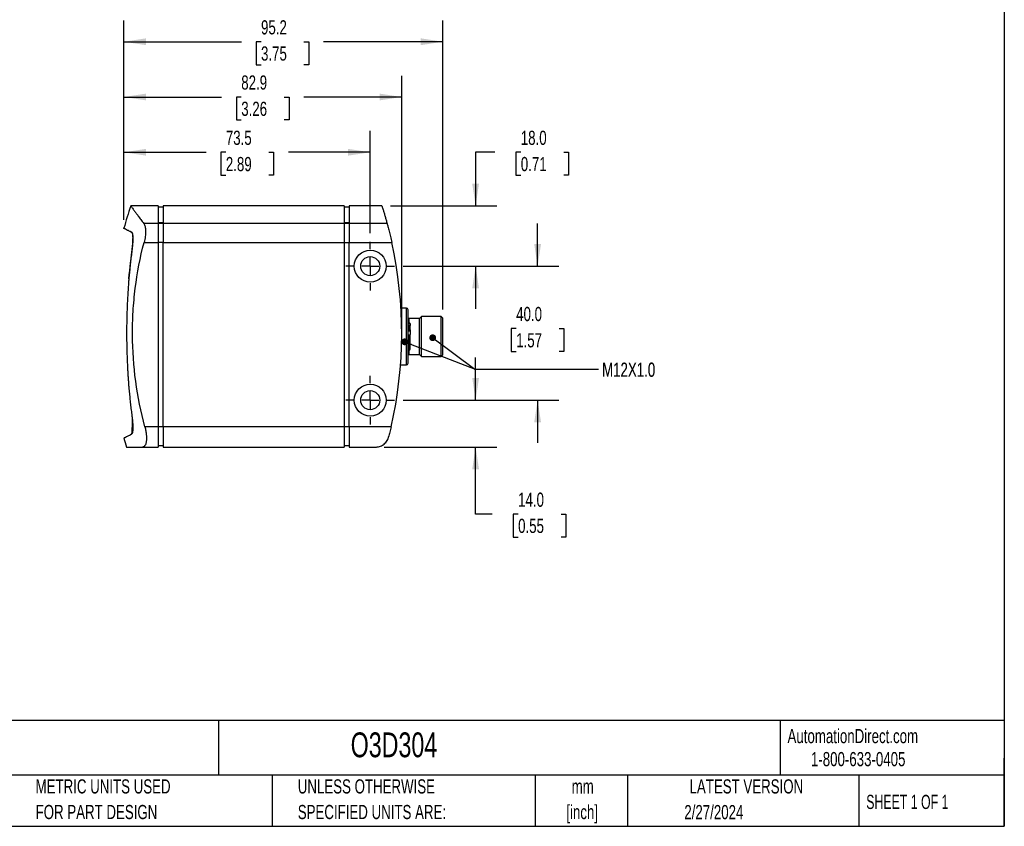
# Model space of a CAD drawing. Header units: millimetres. Extents: x 6 to 273, y 6 to 210.
# Tile 2 of 3: x 126 to 273, y 6 to 127. Entities that reach past the tile are written whole.
import ezdxf

# ---------------------------------------------------------------- set-up
doc = ezdxf.new("R2010")
doc.units = ezdxf.units.MM
doc.header["$PDSIZE"] = -1
doc.linetypes.add('CENTERX2', pattern=[20.32, 12.7, -2.54, 2.54, -2.54])
doc.layers.add('CENTER', color=40, linetype='CENTERX2')
doc.layers.add('DIMENSIONS', color=140, linetype='Continuous', lineweight=25)
doc.layers.add('TEXT', color=140, linetype='Continuous', lineweight=25)
doc.styles.add('SLDTEXTSTYLE0', font='TXT', dxfattribs={"width": 0.7})
doc.styles.add('SLDTEXTSTYLE1', font='TXT', dxfattribs={"width": 0.65})
doc.dimstyles.new('SLDDIMSTYLE3', dxfattribs={"dimtxt": 0.18, "dimasz": 1.016, "dimexe": 0, "dimexo": 0.0625, "dimgap": 0, "dimtad": 0, "dimtih": 1, "dimtoh": 1, "dimdec": 0, "dimrnd": 1e-09, "dimzin": 0, "dimdsep": 46, "dimtxsty": 'Standard', "dimblk1": 'DOT', "dimblk2": 'DOT', "dimsah": 1, "dimcen": 0.09, "dimadec": 0, "dimazin": 0, "dimtfac": 1.016, "dimtdec": 0, "dimtofl": 0, "dimtmove": 0, "dimatfit": 3, "dimldrblk": 'DOT', "dimfxl": 0, "dimfrac": 2, "dimtolj": 1, "dimtzin": 0, "dimarcsym": 0})
doc.dimstyles.new('SLDDIMSTYLE4', dxfattribs={"dimtxt": 2.158008, "dimasz": 3.302, "dimexe": 0, "dimexo": 0.0625, "dimgap": 0.539502, "dimtad": 0, "dimtih": 1, "dimtoh": 1, "dimlfac": 2, "dimrnd": 1e-09, "dimzin": 12, "dimdsep": 46, "dimtxsty": 'SLDTEXTSTYLE0', "dimsah": 1, "dimcen": 0.09, "dimadec": 0, "dimazin": 3, "dimtfac": 1, "dimtofl": 0, "dimtmove": 0, "dimatfit": 3, "dimfxl": 0, "dimfrac": 2, "dimtolj": 1, "dimtzin": 12, "dimarcsym": 0})
doc.dimstyles.new('SLDDIMSTYLE5', dxfattribs={"dimtxt": 2.158008, "dimasz": 3.302, "dimexe": 0, "dimexo": 0.0625, "dimgap": 0.539502, "dimtad": 0, "dimtih": 1, "dimtoh": 1, "dimlfac": 2, "dimrnd": 1e-09, "dimzin": 4, "dimdsep": 46, "dimtxsty": 'SLDTEXTSTYLE0', "dimsah": 1, "dimcen": 0.09, "dimadec": 0, "dimazin": 1, "dimtfac": 1, "dimtmove": 0, "dimatfit": 0, "dimfxl": 0, "dimfrac": 2, "dimtolj": 1, "dimtzin": 12, "dimarcsym": 0})

# ---------------------------------------------------------------- blocks, each defined once
blk = doc.blocks.new('_D_5')
at = {"layer": 'DIMENSIONS'}
for p, q in [((141.66, 96.89), (141.66, 110.13)), ((178.42, 94.87), (178.42, 110.13)), ((141.66, 106.95), (153.94, 106.95)), ((156.87, 106.95), (156.14, 106.95)), ((156.14, 106.95), (156.14, 103.52)), ((163.28, 106.95), (164, 106.95)), ((164, 106.95), (164, 103.52)), ((178.42, 106.95), (166.2, 106.95)), ((156.14, 103.52), (156.87, 103.52)), ((164, 103.52), (163.28, 103.52))]:
    blk.add_line(p, q, dxfattribs=at)
for points in [[(141.66, 106.95), (144.96, 106.45), (144.96, 107.46)], [(178.42, 106.95), (175.12, 107.46), (175.12, 106.45)]]:
    blk.add_solid(points, dxfattribs=at)
at = {"layer": 'DIMENSIONS', "char_height": 2.117, "attachment_point": 1, "style": 'SLDTEXTSTYLE0'}
for s, insert in [('73.5', (156.87, 110.17)), ('2.89', (156.87, 106.25))]:
    blk.add_mtext(s, dxfattribs=dict(at, insert=insert))
blk = doc.blocks.new('_D_6')
at = {"layer": 'DIMENSIONS'}
for p, q in [((141.66, 96.89), (141.66, 118.38)), ((183.12, 80.99), (183.12, 118.38)), ((141.66, 115.2), (156.24, 115.2)), ((159.17, 115.2), (158.44, 115.2)), ((158.44, 115.2), (158.44, 111.77)), ((165.58, 115.2), (166.31, 115.2)), ((166.31, 115.2), (166.31, 111.77)), ((183.12, 115.2), (168.51, 115.2)), ((158.44, 111.77), (159.17, 111.77)), ((166.31, 111.77), (165.58, 111.77))]:
    blk.add_line(p, q, dxfattribs=at)
for points in [[(141.66, 115.2), (144.96, 114.7), (144.96, 115.71)], [(183.12, 115.2), (179.82, 115.71), (179.82, 114.7)]]:
    blk.add_solid(points, dxfattribs=at)
at = {"layer": 'DIMENSIONS', "char_height": 2.117, "attachment_point": 1, "style": 'SLDTEXTSTYLE0'}
for s, insert in [('82.9', (159.17, 118.42)), ('3.26', (159.17, 114.5))]:
    blk.add_mtext(s, dxfattribs=dict(at, insert=insert))
blk = doc.blocks.new('_D_7')
at = {"layer": 'DIMENSIONS'}
for p, q in [((141.66, 96.89), (141.66, 126.62)), ((189.26, 83.47), (189.26, 126.62)), ((141.66, 123.45), (159.19, 123.45)), ((162.12, 123.45), (161.39, 123.45)), ((161.39, 123.45), (161.39, 120.02)), ((168.53, 123.45), (169.26, 123.45)), ((169.26, 123.45), (169.26, 120.02)), ((189.26, 123.45), (171.45, 123.45)), ((161.39, 120.02), (162.12, 120.02)), ((169.26, 120.02), (168.53, 120.02))]:
    blk.add_line(p, q, dxfattribs=at)
for points in [[(141.66, 123.45), (144.96, 122.94), (144.96, 123.96)], [(189.26, 123.45), (185.96, 123.96), (185.96, 122.94)]]:
    blk.add_solid(points, dxfattribs=at)
at = {"layer": 'DIMENSIONS', "char_height": 2.117, "attachment_point": 1, "style": 'SLDTEXTSTYLE0'}
for s, insert in [('95.2', (162.12, 126.66)), ('3.75', (162.12, 122.75))]:
    blk.add_mtext(s, dxfattribs=dict(at, insert=insert))
blk = doc.blocks.new('_D_8')
at = {"layer": 'DIMENSIONS'}
for p, q in [((197, 106.95), (194.15, 106.95)), ((194.15, 106.95), (194.15, 98.95)), ((200.89, 106.95), (200.17, 106.95)), ((200.17, 106.95), (200.17, 103.52)), ((207.31, 106.95), (208.03, 106.95)), ((208.03, 106.95), (208.03, 103.52)), ((200.17, 103.52), (200.89, 103.52)), ((208.03, 103.52), (207.31, 103.52)), ((181.43, 98.95), (197.32, 98.95)), ((183.34, 89.95), (197.32, 89.95)), ((194.15, 89.95), (194.15, 83.6))]:
    blk.add_line(p, q, dxfattribs=at)
for points in [[(194.15, 98.95), (194.65, 102.26), (193.64, 102.26)], [(194.15, 89.95), (193.64, 86.65), (194.65, 86.65)]]:
    blk.add_solid(points, dxfattribs=at)
at = {"layer": 'DIMENSIONS', "char_height": 2.117, "attachment_point": 1, "style": 'SLDTEXTSTYLE0'}
for s, insert in [('18.0', (200.89, 110.17)), ('0.71', (200.89, 106.25))]:
    blk.add_mtext(s, dxfattribs=dict(at, insert=insert))
blk = doc.blocks.new('_D_9')
at = {"layer": 'DIMENSIONS'}
for p, q in [((194.15, 69.95), (194.15, 76.3)), ((183.34, 69.95), (197.32, 69.95)), ((180.5, 62.95), (197.32, 62.95)), ((194.15, 52.95), (194.15, 62.95)), ((196.6, 52.95), (194.15, 52.95)), ((200.49, 52.95), (199.76, 52.95)), ((199.76, 52.95), (199.76, 49.52)), ((206.9, 52.95), (207.62, 52.95)), ((207.62, 52.95), (207.62, 49.52)), ((199.76, 49.52), (200.49, 49.52)), ((207.62, 49.52), (206.9, 49.52))]:
    blk.add_line(p, q, dxfattribs=at)
for points in [[(194.15, 69.95), (194.65, 73.26), (193.64, 73.26)], [(194.15, 62.95), (193.64, 59.65), (194.65, 59.65)]]:
    blk.add_solid(points, dxfattribs=at)
at = {"layer": 'DIMENSIONS', "char_height": 2.117, "attachment_point": 1, "style": 'SLDTEXTSTYLE0'}
for s, insert in [('14.0', (200.49, 56.16)), ('0.55', (200.49, 52.25))]:
    blk.add_mtext(s, dxfattribs=dict(at, insert=insert))
blk = doc.blocks.new('_D_10')
at = {"layer": 'DIMENSIONS'}
for p, q in [((203.4, 89.95), (203.4, 96.3)), ((183.34, 89.95), (206.58, 89.95)), ((200.2, 80.65), (199.47, 80.65)), ((199.47, 80.65), (199.47, 77.22)), ((206.61, 80.65), (207.33, 80.65)), ((207.33, 80.65), (207.33, 77.22)), ((199.47, 77.22), (200.2, 77.22)), ((207.33, 77.22), (206.61, 77.22)), ((183.34, 69.95), (206.58, 69.95)), ((203.4, 69.95), (203.4, 63.6))]:
    blk.add_line(p, q, dxfattribs=at)
for points in [[(203.4, 89.95), (203.91, 93.26), (202.89, 93.26)], [(203.4, 69.95), (202.89, 66.65), (203.91, 66.65)]]:
    blk.add_solid(points, dxfattribs=at)
at = {"layer": 'DIMENSIONS', "char_height": 2.117, "attachment_point": 1, "style": 'SLDTEXTSTYLE0'}
for s, insert in [('40.0', (200.2, 83.87)), ('1.57', (200.2, 79.95))]:
    blk.add_mtext(s, dxfattribs=dict(at, insert=insert))
blk = doc.blocks.new('_Dot')
at = {"color": 0, "linetype": 'ByBlock', "lineweight": -2}
blk.add_line((-0.5, 0), (-1, 0), dxfattribs=at)
at = {"color": 0, "linetype": 'ByBlock', "const_width": 0.5}
blk.add_lwpolyline([(-0.25, 0, 1), (0.25, 0, 1)], format="xyb", close=True, dxfattribs=at)
blk = doc.blocks.new('SW_CENTERMARKSYMBOL_0')
at = {"layer": 'CENTER', "color": 0}
for p, q in [((0, 2.54), (0, 3.645)), ((-2.54, 0), (-3.645, 0)), ((0, 0), (-1.27, 0)), ((0, 0), (0, 1.27)), ((0, 0), (0, -1.27)), ((0, 0), (1.27, 0)), ((2.54, 0), (3.645, 0)), ((0, -2.54), (0, -3.645))]:
    blk.add_line(p, q, dxfattribs=at)
blk = doc.blocks.new('SW_CENTERMARKSYMBOL_1')
at = {"layer": 'CENTER', "color": 0}
for p, q in [((0, 2.54), (0, 3.645)), ((-2.54, 0), (-3.645, 0)), ((0, 0), (-1.27, 0)), ((0, 0), (0, 1.27)), ((0, 0), (0, -1.27)), ((0, 0), (1.27, 0)), ((2.54, 0), (3.645, 0)), ((0, -2.54), (0, -3.645))]:
    blk.add_line(p, q, dxfattribs=at)

msp = doc.modelspace()

# ---------------------------------------------------------------- linework, layer by layer
for p, q in [((146.7501, 98.9531), (142.6838, 98.9531)), ((146.7501, 98.9531), (146.7501, 96.3003)), ((147.5101, 98.7531), (146.7501, 98.7531)), ((174.5101, 98.9531), (147.5101, 98.9531)), ((147.5101, 98.9531), (147.5101, 96.3003)), ((174.5101, 98.9531), (174.5101, 96.3003)), ((175.2701, 98.7531), (174.5101, 98.7531)), ((180.1655, 98.9531), (175.2701, 98.9531)), ((175.2701, 98.9531), (175.2701, 96.3003)), ((146.7501, 96.3003), (144.6308, 96.3003)), ((146.7501, 96.4828), (147.5101, 96.4828)), ((146.7501, 96.3003), (146.7501, 93.4993)), ((147.5101, 96.2991), (146.7501, 96.2991)), ((147.5101, 96.3003), (147.5101, 93.4993)), ((174.5101, 96.3003), (147.5101, 96.3003)), ((174.5101, 96.4828), (175.2701, 96.4828)), ((174.5101, 96.3003), (174.5101, 93.4993)), ((175.2701, 96.2991), (174.5101, 96.2991)), ((175.2701, 96.3003), (175.2701, 93.4993)), ((180.9444, 96.3003), (175.2701, 96.3003)), ((144.6627, 93.4993), (146.7501, 93.4993)), ((146.7501, 93.4993), (146.7501, 65.9531)), ((147.5101, 93.4991), (146.7501, 93.4991)), ((147.5101, 93.4993), (174.5101, 93.4993)), ((147.5101, 65.9531), (147.5101, 93.4993)), ((174.5101, 93.4993), (174.5101, 65.9531)), ((174.5101, 93.4991), (175.2701, 93.4991)), ((175.2701, 65.9531), (175.2701, 93.4993)), ((175.2701, 93.4993), (181.6344, 93.4993)), ((183.8101, 83.7031), (183.0078, 83.7031)), ((183.8101, 79.4531), (183.8101, 83.7031)), ((184.0601, 75.4531), (184.0601, 83.4531)), ((186.0851, 82.4531), (185.7601, 82.1281)), ((189.0101, 82.4531), (186.0851, 82.4531)), ((186.0851, 76.4531), (186.0851, 82.4531)), ((189.2601, 82.2031), (189.0101, 82.4531)), ((189.0101, 79.4531), (189.0101, 82.4531)), ((184.2601, 81.4531), (184.0601, 81.4531)), ((184.0601, 81.4428), (184.2601, 81.4428)), ((184.2601, 81.1424), (184.0601, 81.1424)), ((185.7601, 82.1281), (184.1601, 82.1281)), ((184.1601, 82.1281), (184.1601, 81.4531)), ((184.2601, 81.4428), (184.2601, 81.4531)), ((184.2601, 80.5237), (184.2601, 81.1424)), ((184.3601, 81.3261), (184.3601, 81.0941)), ((185.7601, 79.4531), (185.7601, 82.1281)), ((189.2601, 79.4531), (189.2601, 82.2031)), ((183.8101, 75.2031), (183.8101, 79.4531)), ((184.0601, 80.5237), (184.2601, 80.5237)), ((184.3601, 80.2398), (184.0601, 80.2398)), ((184.2601, 79.6554), (184.0601, 79.6554)), ((184.2601, 77.4531), (184.2601, 79.6554)), ((184.3601, 80.4511), (184.3601, 80.2398)), ((184.3601, 80.2398), (184.3601, 79.7721)), ((185.7601, 76.7781), (185.7601, 79.4531)), ((189.0101, 76.4531), (189.0101, 79.4531)), ((189.2601, 76.7031), (189.2601, 79.4531)), ((184.0601, 77.4531), (184.2601, 77.4531)), ((184.1601, 77.4531), (184.1601, 76.7781)), ((184.1601, 76.7781), (185.7601, 76.7781)), ((185.7601, 76.7781), (186.0851, 76.4531)), ((186.0851, 76.4531), (189.0101, 76.4531)), ((189.0101, 76.4531), (189.2601, 76.7031)), ((182.9405, 75.2031), (183.8101, 75.2031)), ((142.3939, 64.6582), (142.5732, 64.7496)), ((146.7501, 65.9531), (144.7825, 65.9531)), ((146.7501, 65.9531), (146.7501, 62.9531)), ((147.5101, 65.9531), (146.7501, 65.9531)), ((174.5101, 65.9531), (147.5101, 65.9531)), ((147.5101, 65.9531), (147.5101, 62.9531)), ((174.5101, 65.9531), (174.5101, 62.9531)), ((175.2701, 65.9531), (174.5101, 65.9531)), ((181.5319, 65.9531), (175.2701, 65.9531)), ((175.2701, 65.9531), (175.2701, 62.9531)), ((142.0396, 62.9531), (144.4205, 62.9531)), ((144.4205, 62.9531), (146.7501, 62.9531)), ((147.5101, 63.1531), (146.7501, 63.1531)), ((147.5101, 62.9531), (174.5101, 62.9531)), ((175.2701, 63.1531), (174.5101, 63.1531)), ((175.2701, 62.9531), (179.2311, 62.9531))]:
    msp.add_line(p, q)
for centre, radius in [((178.4201, 89.9531), 2.375), ((178.4201, 89.9531), 1.425), ((178.4201, 69.9531), 2.375), ((178.4201, 69.9531), 1.425)]:
    msp.add_circle(centre, radius)
for centre, radius, start, end in [((198.6001, 79.9531), 59.06, 161.237673, 164.613558), ((120.6201, 79.9531), 62.5, 347.055918, 12.517549), ((183.8101, 83.4531), 0.25, 0, 90), ((184.1601, 82.2281), 0.1, 180, 270), ((184.2601, 81.3531), 0.1, 0.000001, 90), ((184.1601, 76.6781), 0.1, 90, 180), ((184.2601, 77.5531), 0.1, 270, 359.999999), ((183.8101, 75.4531), 0.25, 270, 0), ((198.6001, 79.9531), 59.06, 195.386518, 196.728856)]:
    msp.add_arc(centre, radius, start, end)
for points, knots in [([(142.6838, 98.9476), (142.6827, 98.949), (142.6787, 98.9546), (142.708, 98.9143), (142.7726, 98.8258), (142.8765, 98.6834), (143.0165, 98.4919), (143.2084, 98.2296), (143.4629, 97.8824), (143.7939, 97.4322), (144.1776, 96.9116), (144.4796, 96.5043), (144.6308, 96.3003)], [0, 0, 0, 0, 0.03378588, 0.12731782, 0.22280926, 0.31848288, 0.41470572, 0.51111107, 0.63245504, 0.7541521, 0.87690375, 1, 1, 1, 1]), ([(180.1655, 98.9427), (180.1645, 98.9458), (180.1593, 98.9623), (180.186, 98.8788), (180.2467, 98.6862), (180.3476, 98.3636), (180.4822, 97.9222), (180.6336, 97.4093), (180.7893, 96.8662), (180.8927, 96.4889), (180.9444, 96.3003)], [0, 0, 0, 0, 0.03399817, 0.18004843, 0.32598405, 0.47622108, 0.62658217, 0.77682397, 0.88841177, 1, 1, 1, 1]), ([(141.6575, 95.6231), (141.6573, 95.6232), (141.6378, 95.6332), (141.7065, 95.5981), (141.8742, 95.5127), (142.1751, 95.3593), (142.4747, 95.2069), (142.6902, 95.0969), (142.7743, 95.0544), (142.8536, 95.0127), (142.9043, 94.8991), (142.9386, 94.7661), (142.9635, 94.6022), (142.9852, 94.3581), (142.9935, 94.0069), (142.9783, 93.5399), (142.9419, 93.0366), (142.8659, 92.3953), (142.762, 91.6266), (142.6593, 90.7444), (142.5615, 89.8528), (142.4769, 88.9594), (142.416, 88.3563), (142.3855, 88.0549)], [0, 0, 0, 0, 0.00132012, 0.12567525, 0.2502081, 0.37506472, 0.50038899, 0.52132468, 0.54226917, 0.56321869, 0.57820142, 0.5942366, 0.60943197, 0.62541797, 0.65639198, 0.68752242, 0.71839889, 0.74950134, 0.79927166, 0.84947997, 0.89973665, 0.94990007, 1, 1, 1, 1]), ([(144.6308, 96.3003), (144.7097, 96.194), (144.7728, 96.0486), (144.8408, 95.7682), (144.8585, 95.6656), (144.8834, 95.4458), (144.8908, 95.3281), (144.8946, 95.0764), (144.8909, 94.9431), (144.873, 94.6705), (144.8586, 94.5299), (144.8193, 94.2404), (144.7943, 94.0919), (144.7353, 93.7964), (144.7013, 93.6481), (144.6627, 93.4993)], [0, 0, 0, 0, 0.25, 0.25, 0.375, 0.375, 0.5, 0.5, 0.625, 0.625, 0.75, 0.75, 0.875, 0.875, 1, 1, 1, 1]), ([(180.9444, 96.3003), (180.9742, 96.19), (181.0147, 96.0397), (181.0891, 95.7568), (181.1161, 95.6533), (181.1727, 95.4335), (181.2025, 95.3166), (181.2648, 95.0687), (181.2975, 94.9371), (181.3634, 94.6678), (181.3968, 94.5293), (181.4644, 94.2445), (181.4988, 94.0972), (181.5671, 93.8), (181.6009, 93.6502), (181.6344, 93.4993)], [0, 0, 0, 0, 0.25, 0.25, 0.375, 0.375, 0.5, 0.5, 0.625, 0.625, 0.75, 0.75, 0.875, 0.875, 1, 1, 1, 1]), ([(142.528, 95.1788), (142.5602, 95.1633), (142.6322, 95.1287), (142.7236, 95.0687), (142.8195, 94.9842), (142.9065, 94.8916), (142.9336, 94.7518), (142.9529, 94.572), (142.9614, 94.4078), (142.9654, 94.2347), (142.9639, 93.9898), (142.9506, 93.6562), (142.9197, 93.2438), (142.8769, 92.799), (142.8272, 92.33), (142.7698, 91.8091), (142.7098, 91.2619), (142.6573, 90.7973), (142.6143, 90.4029), (142.5813, 90.1001), (142.5622, 89.8768), (142.5546, 89.7689), (142.5537, 89.7558)], [0, 0, 0, 0, 0.036609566, 0.08169909, 0.130895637, 0.194296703, 0.250928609, 0.286532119, 0.32137714, 0.355177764, 0.3860162, 0.443556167, 0.511548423, 0.573877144, 0.637152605, 0.710025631, 0.793109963, 0.864146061, 0.900062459, 0.949640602, 0.99387416, 1, 1, 1, 1]), ([(144.7825, 65.9531), (144.1766, 68.2087), (143.7234, 70.4811), (143.1099, 75.0581), (142.9498, 77.3627), (142.9354, 80.264), (142.9418, 80.8453), (142.9735, 82.0099), (142.9989, 82.5938), (143.1031, 84.3394), (143.2099, 85.4975), (143.6414, 88.9553), (144.0766, 91.2386), (144.6627, 93.4993)], [0, 0, 0, 0, 0.25, 0.25, 0.5, 0.5, 0.5625, 0.5625, 0.625, 0.625, 0.75, 0.75, 1, 1, 1, 1]), ([(142.7315, 91.4618), (142.7266, 91.4173), (142.701, 91.1884), (142.6481, 90.7446), (142.592, 90.2741), (142.5519, 89.9276), (142.5291, 89.7173), (142.5015, 89.4507), (142.494, 89.2553), (142.4905, 89.143), (142.4897, 89.1171)], [0, 0, 0, 0, 0.05573334, 0.28713292, 0.53981017, 0.62332725, 0.70558424, 0.79164236, 0.95176322, 1, 1, 1, 1]), ([(142.3855, 88.0549), (142.416, 88.3579), (142.4518, 88.7138), (142.4863, 89.0647), (142.4914, 89.1169)], [0, 0, 0, 0, 0.85147132, 1, 1, 1, 1]), ([(142.3855, 88.0549), (142.3765, 87.9335), (142.3584, 87.6883), (142.3318, 87.3153), (142.3056, 86.9337), (142.2799, 86.5435), (142.2548, 86.1447), (142.2306, 85.7372), (142.2073, 85.3211), (142.1851, 84.8964), (142.1641, 84.463), (142.1221, 83.5099), (142.0738, 82.0121), (142.0507, 79.9678), (142.0732, 77.9201), (142.1244, 76.3179), (142.1766, 75.1712), (142.2137, 74.4603), (142.2537, 73.7735), (142.296, 73.1109), (142.3398, 72.4722), (142.3704, 72.0559), (142.3855, 71.8513)], [0, 0, 0, 0, 0.02282164, 0.04612324, 0.06990762, 0.09417744, 0.11893519, 0.14418328, 0.16992395, 0.19615935, 0.22289153, 0.25012241, 0.37234622, 0.4989078, 0.6260516, 0.74887623, 0.79417267, 0.83807852, 0.8806033, 0.92175739, 0.96155215, 1, 1, 1, 1]), ([(184.2601, 81.4428), (184.2657, 81.4425), (184.2771, 81.4419), (184.2936, 81.4369), (184.3102, 81.4285), (184.3262, 81.4157), (184.3435, 81.3946), (184.3538, 81.3709), (184.3592, 81.3463), (184.3598, 81.3332), (184.3601, 81.3261)], [0, 0, 0, 0, 0.07914433, 0.1618637, 0.250771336, 0.366164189, 0.500906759, 0.737604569, 0.857622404, 1, 1, 1, 1]), ([(184.3601, 81.0699), (184.3596, 81.0754), (184.3586, 81.0858), (184.3517, 81.1), (184.3425, 81.1116), (184.3266, 81.1254), (184.2996, 81.1392), (184.2731, 81.1414), (184.2601, 81.1424)], [0, 0, 0, 0, 0.14656332, 0.27893384, 0.39709291, 0.50104772, 0.75568732, 1, 1, 1, 1]), ([(184.2601, 80.5237), (184.2667, 80.5234), (184.2799, 80.5229), (184.2987, 80.5186), (184.3162, 80.5118), (184.3353, 80.5004), (184.355, 80.4804), (184.3583, 80.4616), (184.3601, 80.4511)], [0, 0, 0, 0, 0.12609909, 0.2488359, 0.36997775, 0.50096762, 0.72068576, 1, 1, 1, 1]), ([(184.3601, 79.7721), (184.3598, 79.7651), (184.3593, 79.7521), (184.3539, 79.7275), (184.3437, 79.704), (184.3264, 79.6828), (184.3086, 79.6685), (184.2864, 79.6577), (184.2686, 79.6562), (184.2601, 79.6554)], [0, 0, 0, 0, 0.14087718, 0.26001593, 0.49795392, 0.63042189, 0.74888035, 0.87888552, 1, 1, 1, 1]), ([(184.3601, 77.5656), (184.3601, 77.5637), (184.3601, 77.5583), (184.3601, 77.6601), (184.3601, 77.8568), (184.3601, 78.1426), (184.3601, 78.4964), (184.3601, 78.9009), (184.3601, 79.3356), (184.3601, 79.6266), (184.3601, 79.7721)], [0, 0, 0, 0, 0.07280581, 0.20526212, 0.33771843, 0.47017475, 0.60263106, 0.73508737, 0.86754369, 1, 1, 1, 1]), ([(142.3855, 71.8513), (142.4159, 71.5512), (142.4768, 70.9487), (142.5617, 70.0508), (142.6604, 69.151), (142.7636, 68.2706), (142.8657, 67.5097), (142.9418, 66.8742), (142.9744, 66.42), (142.9893, 66.0453), (142.9907, 65.7482), (142.981, 65.5006), (142.963, 65.299), (142.9376, 65.1353), (142.9029, 65.0021), (142.8373, 64.8634), (142.7183, 64.8302), (142.5928, 64.7579), (142.4192, 64.6724), (142.151, 64.5338), (141.8791, 64.3963), (141.6905, 64.2999), (141.6681, 64.2885), (141.657, 64.2828)], [0, 0, 0, 0, 0.04989725, 0.10015331, 0.15127794, 0.2019267, 0.25004706, 0.28114869, 0.31252372, 0.3341, 0.35486378, 0.37502697, 0.39106139, 0.40627793, 0.42245205, 0.43751202, 0.47196984, 0.50337972, 0.53652271, 0.61448644, 0.75323859, 0.8767757, 1, 1, 1, 1]), ([(142.8518, 67.5919), (142.8572, 67.5515), (142.876, 67.4115), (142.8991, 67.1324), (142.9092, 66.7841), (142.9021, 66.4499), (142.8866, 66.1694), (142.8682, 65.9236), (142.8508, 65.6823), (142.8379, 65.4425), (142.8413, 65.1866), (142.8315, 65.0211), (142.7843, 64.9224), (142.7234, 64.8494), (142.6546, 64.7938), (142.5938, 64.7625), (142.5722, 64.7513)], [0, 0, 0, 0, 0.03271911, 0.11321799, 0.22848002, 0.32166167, 0.39920426, 0.47683966, 0.5405352, 0.61797865, 0.69124773, 0.79493564, 0.85208554, 0.9051399, 0.96628426, 1, 1, 1, 1]), ([(144.7825, 65.9531), (144.8349, 65.7577), (144.8795, 65.5636), (144.9526, 65.1781), (144.9811, 64.9845), (145.0186, 64.6166), (145.028, 64.4411), (145.0277, 64.1908), (145.0251, 64.1096), (145.0154, 63.9557), (145.001, 63.8091), (144.9777, 63.677), (144.9499, 63.5522), (144.9338, 63.4933), (144.8799, 63.3316), (144.8365, 63.2418), (144.761, 63.133), (144.7341, 63.101), (144.6778, 63.0468), (144.6484, 63.0245), (144.5567, 62.9709), (144.4908, 62.9531), (144.4205, 62.9531)], [0, 0, 0, 0, 0.125, 0.125, 0.25, 0.25, 0.375, 0.375, 0.4375, 0.4375, 0.5, 0.5625, 0.5625, 0.625, 0.625, 0.75, 0.75, 0.8125, 0.8125, 0.875, 0.875, 1, 1, 1, 1]), ([(181.5319, 65.9531), (181.4714, 65.6901), (181.4106, 65.4331), (181.3189, 65.0564), (181.2882, 64.9316), (181.2276, 64.6891), (181.1979, 64.5714), (181.1686, 64.4572)], [0, 0, 0, 0, 0.5, 0.5, 0.75, 0.75, 1, 1, 1, 1]), ([(179.2311, 62.9531), (179.2798, 62.9531), (179.3297, 62.9549), (179.4277, 62.9622), (179.4765, 62.9676), (179.6222, 62.9893), (179.7184, 63.0108), (179.9085, 63.0687), (180.0024, 63.105), (180.1873, 63.1935), (180.2789, 63.2462), (180.5422, 63.4278), (180.7045, 63.5798), (180.9157, 63.8685), (180.979, 63.973), (181.061, 64.1436), (181.0862, 64.2028), (181.1315, 64.3264), (181.1517, 64.3911), (181.1686, 64.4572)], [0, 0, 0, 0, 0.0625, 0.0625, 0.125, 0.125, 0.25, 0.25, 0.375, 0.375, 0.5, 0.5, 0.75, 0.75, 0.875, 0.875, 0.9375, 0.9375, 1, 1, 1, 1])]:
    msp.add_open_spline(points, degree=3, knots=knots)
msp.add_open_spline([(184.3601, 80.4511), (184.3601, 80.7016), (184.3601, 80.9153), (184.3601, 81.0699)], degree=3)
at = {"layer": 'DIMENSIONS'}
msp.add_line((183.1196, 79.7205), (183.1196, 90.7348), dxfattribs=at)
msp.add_point((141.6568, 95.6232), dxfattribs=at)
at = {"layer": 'TEXT'}
for p, q in [((273.05, 209.55), (273.05, 6.35)), ((273.05, 22.1261), (6.35, 22.1261)), ((155.7589, 22.1261), (155.7589, 13.97)), ((239.5754, 22.1261), (239.5754, 13.97)), ((273.05, 6.35), (273.05, 16.51)), ((273.05, 13.97), (6.35, 13.97)), ((163.7802, 13.97), (163.7802, 6.35)), ((203.0243, 13.97), (203.0243, 6.35)), ((216.8121, 13.97), (216.8121, 6.35)), ((251.3487, 13.97), (251.3487, 6.35)), ((6.35, 6.35), (273.05, 6.35))]:
    msp.add_line(p, q, dxfattribs=at)

# ---------------------------------------------------------------- block references
at = {"layer": 'CENTER'}
for name, p in [('SW_CENTERMARKSYMBOL_0', (178.4201, 89.9531)), ('SW_CENTERMARKSYMBOL_1', (178.4201, 69.9531))]:
    msp.add_blockref(name, p, dxfattribs=at)

# ---------------------------------------------------------------- texts
at = {"color": 179, "linetype": 'Continuous', "lineweight": 18, "char_height": 2.116667, "attachment_point": 1, "style": 'SLDTEXTSTYLE0'}
for s, insert in [('AutomationDirect.com', (240.695, 20.8765)), ('1-800-633-0405', (244.1916, 17.437))]:
    msp.add_mtext(s, dxfattribs=dict(at, insert=insert))
at = {"layer": 'DIMENSIONS', "char_height": 2.11667, "attachment_point": 1, "style": 'SLDTEXTSTYLE0'}
for insert in [(213.0123, 75.5629), (213.0331, 75.5565)]:
    msp.add_mtext('M12X1.0', dxfattribs=dict(at, insert=insert))
at = {"layer": 'TEXT'}
for s, insert, char_height, attachment_point, style in [('IFM EFECTOR O3D SERIES 3D VISION SENSOR, 300-8000MM OPERATING DISTANCE, WIDE ANGLE LENS, 176 X 132 RESOLUTION,', (7.9657, 20.2622), 1.5875, 1, 'SLDTEXTSTYLE0'), ('O3D304', (175.5018, 20.3644), 3.70417, 1, 'SLDTEXTSTYLE0'), ('METRIC UNITS USED', (128.4784, 13.364), 2.116667, 1, 'SLDTEXTSTYLE0'), ('UNLESS OTHERWISE', (167.6079, 13.364), 2.116667, 1, 'SLDTEXTSTYLE0'), ('LATEST VERSION', (234.5521, 13.364), 2.116667, 2, 'SLDTEXTSTYLE0'), ('mm', (210.1304, 13.3613), 2.11667, 2, 'SLDTEXTSTYLE0'), ('SHEET 1 OF 1', (252.4413, 11.0515), 2.116667, 1, 'SLDTEXTSTYLE1'), ('FOR PART DESIGN', (128.4784, 9.5418), 2.116667, 1, 'SLDTEXTSTYLE0'), ('SPECIFIED UNITS ARE:', (167.6079, 9.5418), 2.116667, 1, 'SLDTEXTSTYLE0'), ('[inch]', (210.0466, 9.5391), 2.11667, 2, 'SLDTEXTSTYLE0'), ('2/27/2024', (229.7015, 9.5275), 2.11667, 2, 'SLDTEXTSTYLE0')]:
    msp.add_mtext(s, dxfattribs=dict(at, insert=insert, char_height=char_height, attachment_point=attachment_point, style=style))

# ---------------------------------------------------------------- dimensions: what is measured, and where the dimension line sits
at = {"layer": 'DIMENSIONS'}
for base, p1, p2, picture, middle in [((189.2601, 123.4497), (141.6568, 95.6232), (189.2601, 82.2031), '_D_7', (165.3242, 123.4497)), ((141.6568, 115.2047), (183.1196, 79.7205), (141.6568, 95.6232), '_D_6', (162.3753, 115.2047)), ((178.4201, 106.954), (141.6568, 95.6232), (178.4201, 93.5981), '_D_5', (160.0714, 106.954))]:
    dim = msp.add_linear_dim(base=base, p1=p1, p2=p2, dimstyle='SLDDIMSTYLE4', dxfattribs=at)
    dim.commit()
    dim.dimension.update_dxf_attribs({"geometry": picture, "text_midpoint": middle, "dimtype": 160})
for base, p1, p2, picture, middle in [((194.1456, 98.9531), (182.0651, 89.9531), (180.1621, 98.9531), '_D_8', (194.1456, 106.954)), ((203.4023, 69.9531), (182.0651, 89.9531), (182.0651, 69.9531), '_D_10', (203.4023, 80.6535)), ((194.1456, 62.9531), (182.0651, 69.9531), (179.2311, 62.9531), '_D_9', (194.1456, 52.9527))]:
    dim = msp.add_linear_dim(base=base, p1=p1, p2=p2, angle=90, dimstyle='SLDDIMSTYLE5', dxfattribs=at)
    dim.commit()
    dim.dimension.update_dxf_attribs({"geometry": picture, "text_midpoint": middle, "dimtype": 160})

# ---------------------------------------------------------------- leaders
for points in [[(187.7426, 79.2692), (194.0518, 74.5627), (212.4827, 74.5627)], [(183.5577, 78.6596), (194.0976, 74.5627), (212.4827, 74.5627)]]:
    msp.add_leader(points, dimstyle='SLDDIMSTYLE3', dxfattribs=at)

doc.saveas('drawing.dxf')
